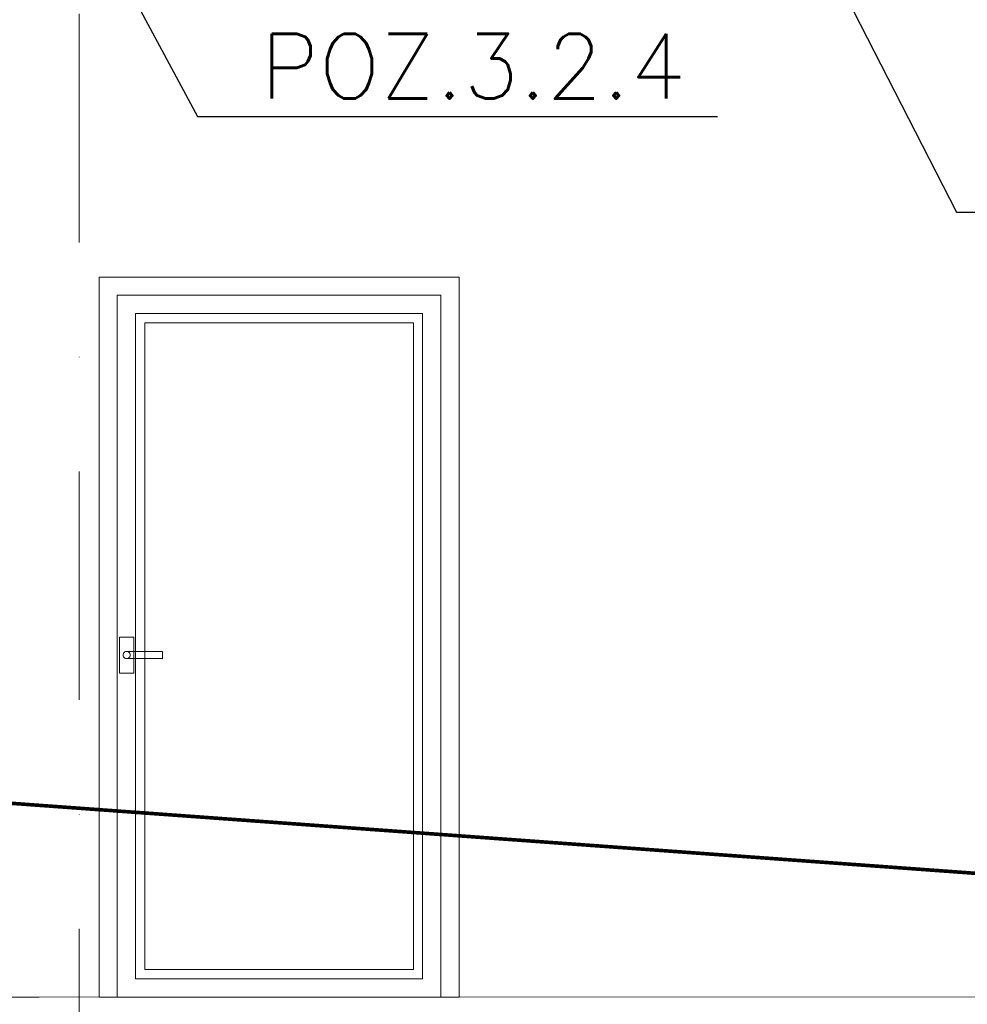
# Model space of a CAD drawing. Extents: x 4615668 to 9294084, y 5325188 to 10688993.
# Tile 214 of 256: x 4638927 to 4639190, y 5327148 to 5327421. Entities that reach past the tile are written whole.
import ezdxf

# ---------------------------------------------------------------- set-up
doc = ezdxf.new("R2010")
doc.units = 0
doc.header["$MEASUREMENT"] = 0
doc.linetypes.add('DASHDOT', pattern=[25.4, 12.7, -6.35, 0, -6.35])
for name, color, linetype, lineweight in [('K-OPISY', 252, 'Continuous', 15), ('obrys', 252, 'Continuous', 100), ('Osie', 175, 'DASHDOT', 9), ('posadzka', 94, 'Continuous', 15), ('Wymiar', 7, 'Continuous', 9)]:
    doc.layers.add(name, color=color, linetype=linetype, lineweight=lineweight)
doc.styles.add('Simplex', font='simplex.shx')
doc.dimstyles.new('1do50', dxfattribs={"dimscale": 5, "dimtxt": 2.5, "dimasz": 2.5, "dimexe": 2.5, "dimexo": 0.5, "dimgap": 1, "dimtad": 1, "dimdec": 1, "dimrnd": 0.5, "dimzin": 12, "dimdsep": 46, "dimtxsty": 'Simplex', "dimblk": 'OBLIQUE', "dimcen": 0.5, "dimdle": 2.5, "dimclrd": 256, "dimclre": 256, "dimclrt": 256, "dimadec": 1, "dimazin": 3, "dimtfac": 1, "dimtdec": 1, "dimtix": 1, "dimtmove": 0, "dimatfit": 3, "dimfxl": 0, "dimtolj": 1, "dimtzin": 0, "dimarcsym": 0})

# ---------------------------------------------------------------- blocks, each defined once
blk = doc.blocks.new('G$C3B9EC012')
at = {"layer": 'Wymiar', "lineweight": 0, "ltscale": 40, "const_width": 1}
blk.add_lwpolyline([(1.23, 247.37), (1.23, 247.37), (2300.23, 80.37), (2855.23, 1.37)], dxfattribs=at)
blk = doc.blocks.new('G$C91AB8C14')
at = {"layer": 'obrys', "lineweight": 15, "ltscale": 2}
for p, q in [((5.08, 194.92), (94.92, 194.92)), ((5.08, 194.92), (94.92, 194.92)), ((94.92, 194.92), (5.08, 194.92)), ((94.92, 194.92), (5.08, 194.92)), ((5.08, 0), (5.08, 194.92)), ((5.08, 0), (5.08, 194.92)), ((5.08, 194.92), (5.08, 0)), ((5.08, 194.92), (5.08, 0)), ((94.92, 194.92), (94.92, 0)), ((94.92, 194.92), (94.92, 0)), ((94.92, 0), (94.92, 194.92)), ((94.92, 0), (94.92, 194.92)), ((10.16, 189.84), (89.84, 189.84)), ((10.16, 189.84), (89.84, 189.84)), ((89.84, 189.84), (10.16, 189.84)), ((89.84, 189.84), (10.16, 189.84)), ((10.16, 5.08), (10.16, 189.84)), ((10.16, 5.08), (10.16, 189.84)), ((10.16, 189.84), (10.16, 5.08)), ((10.16, 189.84), (10.16, 5.08)), ((89.84, 189.84), (89.84, 5.08)), ((89.84, 189.84), (89.84, 5.08)), ((89.84, 5.08), (89.84, 189.84)), ((89.84, 5.08), (89.84, 189.84)), ((12.7, 187.3), (87.3, 187.3)), ((12.7, 187.3), (87.3, 187.3)), ((87.3, 187.3), (12.7, 187.3)), ((87.3, 187.3), (12.7, 187.3)), ((12.7, 7.62), (12.7, 187.3)), ((12.7, 7.62), (12.7, 187.3)), ((12.7, 187.3), (12.7, 7.62)), ((12.7, 187.3), (12.7, 7.62)), ((87.3, 187.3), (87.3, 7.62)), ((87.3, 187.3), (87.3, 7.62)), ((87.3, 7.62), (87.3, 187.3)), ((87.3, 7.62), (87.3, 187.3)), ((5.68, 90), (5.68, 100)), ((5.68, 90), (5.68, 100)), ((5.68, 90), (5.68, 100)), ((5.68, 90), (5.68, 100)), ((5.68, 100), (9.68, 100)), ((5.68, 100), (9.68, 100)), ((5.68, 100), (9.68, 100)), ((5.68, 100), (9.68, 100)), ((9.68, 100), (9.68, 90)), ((9.68, 100), (9.68, 90)), ((9.68, 100), (9.68, 90)), ((9.68, 100), (9.68, 90)), ((6.91, 95.64), (7.04, 95.77)), ((6.91, 95.64), (7.04, 95.77)), ((6.91, 95.64), (7.04, 95.77)), ((6.91, 95.64), (7.04, 95.77)), ((6.91, 95.64), (7.04, 95.77)), ((6.91, 95.64), (7.04, 95.77)), ((6.91, 95.64), (7.04, 95.77)), ((6.91, 95.64), (7.04, 95.77)), ((7.04, 95.77), (7.18, 95.87)), ((7.04, 95.77), (7.18, 95.87)), ((7.04, 95.77), (7.18, 95.87)), ((7.04, 95.77), (7.18, 95.87)), ((7.04, 95.77), (7.18, 95.87)), ((7.04, 95.77), (7.18, 95.87)), ((7.04, 95.77), (7.18, 95.87)), ((7.04, 95.77), (7.18, 95.87)), ((7.18, 95.87), (7.34, 95.94)), ((7.18, 95.87), (7.34, 95.94)), ((7.18, 95.87), (7.34, 95.94)), ((7.18, 95.87), (7.34, 95.94)), ((7.18, 95.87), (7.34, 95.94)), ((7.18, 95.87), (7.34, 95.94)), ((7.18, 95.87), (7.34, 95.94)), ((7.18, 95.87), (7.34, 95.94)), ((7.34, 95.94), (7.51, 95.98)), ((7.34, 95.94), (7.51, 95.98)), ((7.34, 95.94), (7.51, 95.98)), ((7.34, 95.94), (7.51, 95.98)), ((7.34, 95.94), (7.51, 95.98)), ((7.34, 95.94), (7.51, 95.98)), ((7.34, 95.94), (7.51, 95.98)), ((7.34, 95.94), (7.51, 95.98)), ((7.51, 95.98), (7.68, 96)), ((7.51, 95.98), (7.68, 96)), ((7.51, 95.98), (7.68, 96)), ((7.51, 95.98), (7.68, 96)), ((7.51, 95.98), (7.68, 96)), ((7.51, 95.98), (7.68, 96)), ((7.51, 95.98), (7.68, 96)), ((7.51, 95.98), (7.68, 96)), ((7.68, 96), (17.68, 95.9)), ((7.68, 96), (17.68, 95.9)), ((7.68, 96), (7.85, 95.98)), ((7.68, 96), (7.85, 95.98)), ((7.68, 96), (17.68, 96)), ((7.68, 96), (17.68, 96)), ((7.68, 96), (7.85, 95.98)), ((7.68, 96), (7.85, 95.98)), ((7.85, 95.98), (8.02, 95.94)), ((7.85, 95.98), (8.02, 95.94)), ((7.85, 95.98), (8.02, 95.94)), ((7.85, 95.98), (8.02, 95.94)), ((8.02, 95.94), (8.18, 95.87)), ((8.02, 95.94), (8.18, 95.87)), ((8.02, 95.94), (8.18, 95.87)), ((8.02, 95.94), (8.18, 95.87)), ((8.18, 95.87), (8.32, 95.77)), ((8.18, 95.87), (8.32, 95.77)), ((8.18, 95.87), (8.32, 95.77)), ((8.18, 95.87), (8.32, 95.77)), ((8.32, 95.77), (8.45, 95.64)), ((8.32, 95.77), (8.45, 95.64)), ((8.32, 95.77), (8.45, 95.64)), ((8.32, 95.77), (8.45, 95.64)), ((17.68, 96), (17.68, 93.9)), ((17.68, 96), (17.68, 93.9)), ((17.68, 95.9), (17.68, 94.1)), ((17.68, 95.9), (17.68, 94.1)), ((6.68, 95), (6.7, 95.17)), ((6.68, 95), (6.7, 95.17)), ((6.68, 95), (6.7, 95.17)), ((6.68, 95), (6.7, 95.17)), ((6.68, 95), (6.7, 95.17)), ((6.68, 95), (6.7, 95.17)), ((6.68, 95), (6.7, 95.17)), ((6.68, 95), (6.7, 95.17)), ((6.7, 94.83), (6.68, 95)), ((6.7, 94.83), (6.68, 95)), ((6.7, 94.83), (6.68, 95)), ((6.7, 94.83), (6.68, 95)), ((6.7, 94.83), (6.68, 95)), ((6.7, 94.83), (6.68, 95)), ((6.7, 94.83), (6.68, 95)), ((6.7, 95.17), (6.74, 95.34)), ((6.7, 95.17), (6.74, 95.34)), ((6.7, 95.17), (6.74, 95.34)), ((6.7, 95.17), (6.74, 95.34)), ((6.7, 95.17), (6.74, 95.34)), ((6.7, 95.17), (6.74, 95.34)), ((6.7, 95.17), (6.74, 95.34)), ((6.7, 95.17), (6.74, 95.34)), ((6.74, 94.66), (6.7, 94.83)), ((6.74, 94.66), (6.7, 94.83)), ((6.74, 94.66), (6.7, 94.83)), ((6.74, 94.66), (6.7, 94.83)), ((6.74, 94.66), (6.7, 94.83)), ((6.74, 94.66), (6.7, 94.83)), ((6.74, 94.66), (6.7, 94.83)), ((6.74, 94.66), (6.7, 94.83)), ((6.74, 95.34), (6.81, 95.5)), ((6.74, 95.34), (6.81, 95.5)), ((6.74, 95.34), (6.81, 95.5)), ((6.74, 95.34), (6.81, 95.5)), ((6.74, 95.34), (6.81, 95.5)), ((6.74, 95.34), (6.81, 95.5)), ((6.74, 95.34), (6.81, 95.5)), ((6.74, 95.34), (6.81, 95.5)), ((6.81, 94.5), (6.74, 94.66)), ((6.81, 94.5), (6.74, 94.66)), ((6.81, 94.5), (6.74, 94.66)), ((6.81, 94.5), (6.74, 94.66)), ((6.81, 94.5), (6.74, 94.66)), ((6.81, 94.5), (6.74, 94.66)), ((6.81, 94.5), (6.74, 94.66)), ((6.81, 94.5), (6.74, 94.66)), ((6.81, 95.5), (6.91, 95.64)), ((6.81, 95.5), (6.91, 95.64)), ((6.81, 95.5), (6.91, 95.64)), ((6.81, 95.5), (6.91, 95.64)), ((6.81, 95.5), (6.91, 95.64)), ((6.81, 95.5), (6.91, 95.64)), ((6.81, 95.5), (6.91, 95.64)), ((6.81, 95.5), (6.91, 95.64)), ((6.91, 94.36), (6.81, 94.5)), ((6.91, 94.36), (6.81, 94.5)), ((6.91, 94.36), (6.81, 94.5)), ((6.91, 94.36), (6.81, 94.5)), ((6.91, 94.36), (6.81, 94.5)), ((6.91, 94.36), (6.81, 94.5)), ((6.91, 94.36), (6.81, 94.5)), ((6.91, 94.36), (6.81, 94.5)), ((7.04, 94.23), (6.91, 94.36)), ((7.04, 94.23), (6.91, 94.36)), ((7.04, 94.23), (6.91, 94.36)), ((7.04, 94.23), (6.91, 94.36)), ((7.04, 94.23), (6.91, 94.36)), ((7.04, 94.23), (6.91, 94.36)), ((7.04, 94.23), (6.91, 94.36)), ((7.04, 94.23), (6.91, 94.36)), ((7.18, 94.13), (7.04, 94.23)), ((7.18, 94.13), (7.04, 94.23)), ((7.18, 94.13), (7.04, 94.23)), ((7.18, 94.13), (7.04, 94.23)), ((7.18, 94.13), (7.04, 94.23)), ((7.18, 94.13), (7.04, 94.23)), ((7.18, 94.13), (7.04, 94.23)), ((7.18, 94.13), (7.04, 94.23)), ((7.34, 94.06), (7.18, 94.13)), ((7.34, 94.06), (7.18, 94.13)), ((7.34, 94.06), (7.18, 94.13)), ((7.34, 94.06), (7.18, 94.13)), ((7.34, 94.06), (7.18, 94.13)), ((7.34, 94.06), (7.18, 94.13)), ((7.34, 94.06), (7.18, 94.13)), ((7.34, 94.06), (7.18, 94.13)), ((7.51, 94.02), (7.34, 94.06)), ((7.51, 94.02), (7.34, 94.06)), ((7.51, 94.02), (7.34, 94.06)), ((7.51, 94.02), (7.34, 94.06)), ((7.51, 94.02), (7.34, 94.06)), ((7.51, 94.02), (7.34, 94.06)), ((7.51, 94.02), (7.34, 94.06)), ((7.51, 94.02), (7.34, 94.06)), ((7.68, 94), (7.51, 94.02)), ((7.68, 94), (7.51, 94.02)), ((7.68, 94), (7.51, 94.02)), ((7.68, 94), (7.51, 94.02)), ((7.68, 94), (7.51, 94.02)), ((7.68, 94), (7.51, 94.02)), ((7.68, 94), (7.51, 94.02)), ((7.68, 94), (7.51, 94.02)), ((17.68, 94.1), (7.68, 94)), ((17.68, 94.1), (7.68, 94)), ((7.85, 94.02), (7.68, 94)), ((7.85, 94.02), (7.68, 94)), ((7.85, 94.02), (7.68, 94)), ((7.85, 94.02), (7.68, 94)), ((17.68, 93.9), (7.68, 94)), ((17.68, 93.9), (7.68, 94)), ((8.02, 94.06), (7.85, 94.02)), ((8.02, 94.06), (7.85, 94.02)), ((8.02, 94.06), (7.85, 94.02)), ((8.02, 94.06), (7.85, 94.02)), ((8.18, 94.13), (8.02, 94.06)), ((8.18, 94.13), (8.02, 94.06)), ((8.18, 94.13), (8.02, 94.06)), ((8.18, 94.13), (8.02, 94.06)), ((8.32, 94.23), (8.18, 94.13)), ((8.32, 94.23), (8.18, 94.13)), ((8.32, 94.23), (8.18, 94.13)), ((8.32, 94.23), (8.18, 94.13)), ((8.45, 94.36), (8.32, 94.23)), ((8.45, 94.36), (8.32, 94.23)), ((8.45, 94.36), (8.32, 94.23)), ((8.45, 94.36), (8.32, 94.23)), ((8.45, 95.64), (8.55, 95.5)), ((8.45, 95.64), (8.55, 95.5)), ((8.45, 95.64), (8.55, 95.5)), ((8.45, 95.64), (8.55, 95.5)), ((8.55, 94.5), (8.45, 94.36)), ((8.55, 94.5), (8.45, 94.36)), ((8.55, 94.5), (8.45, 94.36)), ((8.55, 94.5), (8.45, 94.36)), ((8.55, 95.5), (8.62, 95.34)), ((8.55, 95.5), (8.62, 95.34)), ((8.55, 95.5), (8.62, 95.34)), ((8.55, 95.5), (8.62, 95.34)), ((8.62, 94.66), (8.55, 94.5)), ((8.62, 94.66), (8.55, 94.5)), ((8.62, 94.66), (8.55, 94.5)), ((8.62, 94.66), (8.55, 94.5)), ((8.62, 95.34), (8.66, 95.17)), ((8.62, 95.34), (8.66, 95.17)), ((8.62, 95.34), (8.66, 95.17)), ((8.62, 95.34), (8.66, 95.17)), ((8.66, 94.83), (8.62, 94.66)), ((8.66, 94.83), (8.62, 94.66)), ((8.66, 94.83), (8.62, 94.66)), ((8.66, 94.83), (8.62, 94.66)), ((8.66, 95.17), (8.68, 95)), ((8.66, 95.17), (8.68, 95)), ((8.66, 95.17), (8.68, 95)), ((8.66, 95.17), (8.68, 95)), ((8.68, 95), (8.66, 94.83)), ((8.68, 95), (8.66, 94.83)), ((8.68, 95), (8.66, 94.83)), ((8.68, 95), (8.66, 94.83)), ((9.68, 90), (5.68, 90)), ((9.68, 90), (5.68, 90)), ((9.68, 90), (5.68, 90)), ((9.68, 90), (5.68, 90)), ((87.3, 7.62), (12.7, 7.62)), ((87.3, 7.62), (12.7, 7.62)), ((12.7, 7.62), (87.3, 7.62)), ((12.7, 7.62), (87.3, 7.62)), ((89.84, 5.08), (10.16, 5.08)), ((89.84, 5.08), (10.16, 5.08)), ((10.16, 5.08), (89.84, 5.08)), ((10.16, 5.08), (89.84, 5.08))]:
    blk.add_line(p, q, dxfattribs=at)
blk.add_lwpolyline([(0, 0), (100, 0), (100, 200), (0, 200)], close=True, dxfattribs=at)
blk = doc.blocks.new('_Oblique')
at = {"color": 0, "linetype": 'ByBlock', "lineweight": -2}
blk.add_line((-0.5, -0.5), (0.5, 0.5), dxfattribs=at)

msp = doc.modelspace()

# ---------------------------------------------------------------- linework, layer by layer
at = {"lineweight": 0, "ltscale": 40}
for p, q in [((4637041.574, 5327340.591), (4639665.783, 5327149.967)), ((4638932.768, 5327149.967), (4638382.736, 5327149.967))]:
    msp.add_line(p, q, dxfattribs=at)
at = {"layer": 'Osie', "lineweight": 0, "ltscale": 5}
msp.add_line((4638943.813, 5328058.589), (4638943.813, 5326933.635), dxfattribs=at)
at = {"layer": 'posadzka', "lineweight": 0, "ltscale": 40}
msp.add_lwpolyline([(4639503.383, 5327149.968, 0.15, 0.15, 0), (4638212.813, 5327149.968, 0.15, 0.15, 0), (4638212.813, 5327165.63, 0.15, 0.15, 0), (4638182.813, 5327165.63, 0.15, 0.15, 0), (4638182.813, 5327181.282, 0.15, 0.15, 0), (4638152.813, 5327181.282, 0.15, 0.15, 0), (4638152.813, 5327196.935, 0.15, 0.15, 0), (4638122.813, 5327196.935, 0.15, 0.15, 0), (4638122.813, 5327212.587, 0.15, 0.15, 0), (4638092.813, 5327212.587, 0.15, 0.15, 0), (4638092.813, 5327228.239, 0.15, 0.15, 0), (4638062.813, 5327228.239, 0.15, 0.15, 0), (4638062.813, 5327243.891, 0.15, 0.15, 0), (4638032.813, 5327243.891, 0.15, 0.15, 0), (4638032.813, 5327259.543, 0.15, 0.15, 0), (4638002.813, 5327259.543, 0.15, 0.15, 0), (4638002.813, 5327275.195, 0.15, 0.15, 0), (4637972.813, 5327275.195, 0.15, 0.15, 0), (4637972.813, 5327290.848, 0.15, 0.15, 0), (4637820.762, 5327290.848, 0.15, 0.15, 0)], format="xyseb", dxfattribs=at)

# ---------------------------------------------------------------- block references
at = {"color": 1, "lineweight": 0, "ltscale": 40}
msp.add_blockref('G$C91AB8C14', (4638949.343, 5327149.967), dxfattribs=at)
at = {"layer": 'Wymiar', "lineweight": 0, "ltscale": 40}
msp.add_blockref('G$C3B9EC012', (4637365.555, 5327069.595), dxfattribs=at)
msp.add_blockref('G$C3B9EC012', (4637365.555, 5327069.595), dxfattribs=at)

# ---------------------------------------------------------------- texts
at = {"layer": 'K-OPISY', "insert": (4638994.232, 5327399.534), "char_height": 18, "attachment_point": 7, "style": 'Simplex'}
msp.add_mtext('{\\C0;POZ.3.2.4}', dxfattribs=at)

# ---------------------------------------------------------------- leaders
at = {"layer": 'K-OPISY', "annotation_type": 0, "has_hookline": 1, "hookline_direction": 0}
for points, text_width in [([(4639128.972, 5327482.138), (4639187.479, 5327367.975), (4639199.979, 5327367.975)], 114.857), ([(4638948.331, 5327447.384), (4638976.732, 5327394.534), (4638989.232, 5327394.534)], 126.857)]:
    msp.add_leader(points, dimstyle='1do50', override={"dimgap": 1, "dimtad": 1}, dxfattribs=dict(at, text_width=text_width))

doc.saveas('drawing.dxf')
